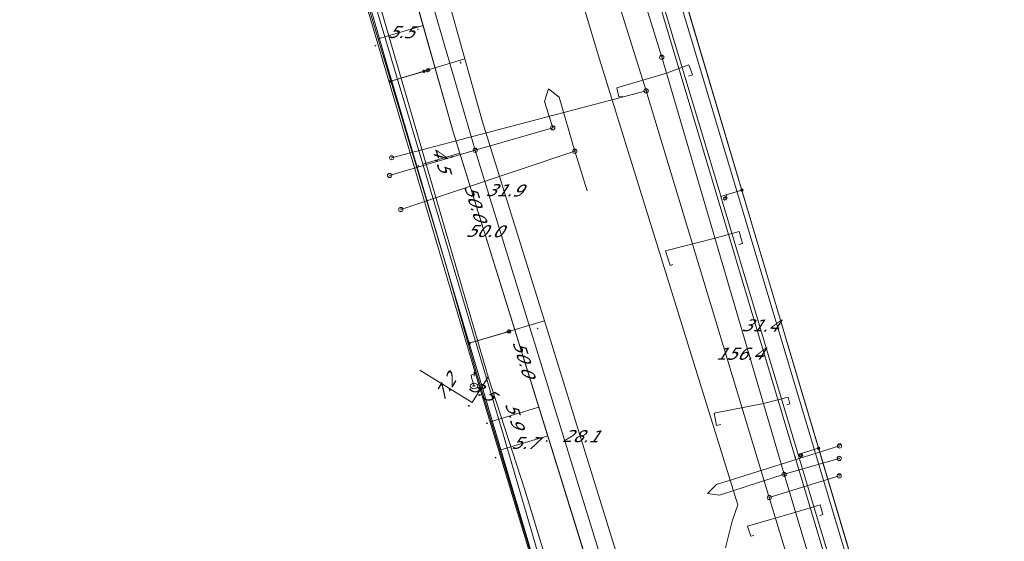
# Model space of a CAD drawing. Header units: metres. Extents: x 124576 to 133557, y 395865 to 402386.
# Tile 200 of 256: x 127210 to 127324, y 401749 to 401810. Entities that reach past the tile are written whole.
import ezdxf
from ezdxf.enums import TextEntityAlignment as Align

# ---------------------------------------------------------------- set-up
doc = ezdxf.new("R2010")
doc.units = ezdxf.units.M
doc.header["$MEASUREMENT"] = 0
for name, color, linetype, lineweight, true_color in [('LG_Datatransport_KPN_BV', 3, 'Continuous', 13, 0x00ff00), ('LG_Gas_Hoge_Druk_Enexis_Netbeheer_BV', 7, 'Continuous', 13, 0xff9b00), ('LG_Gas_Lage_Druk_Enexis_Netbeheer_BV', 7, 'Continuous', 13, 0xffdc7d), ('LG_Laag_Spanning_Enexis_Netbeheer_BV', 7, 'Continuous', 13, 0x960000), ('LG_Midden_Spanning_Enexis_Netbeheer_BV', 7, 'Continuous', 13, 0xd20000), ('LG_Riool_Vrij_Verval_Gemeente_Tilburg_Ruimtelijke_Uitvoering', 7, 'Continuous', 13, 0xca00a0), ('LG_unet-4_Brabant_Water', 5, 'Continuous', 13, 0x0000ff)]:
    doc.layers.add(name, color=color, linetype=linetype, lineweight=lineweight, true_color=true_color)
for name, color, linetype, lineweight in [('LG_Laag_Spanning_P_Enexis_Netbeheer_BV', 7, 'Continuous', 0), ('LG_n00003_Spitters_Electrotechniek_BV', 7, 'Continuous', 13), ('LG_Riool_Vrij_Verval_P_Gemeente_Tilburg_Ruimtelijke_Uitvoering', 7, 'Continuous', 0), ('LG_unet-4_P_Brabant_Water', 7, 'Continuous', 0), ('MV_Gas_Hoge_Druk', 7, 'Continuous', 0), ('MV_Gas_Hoge_Druk_pijl', 7, 'Continuous', 0), ('MV_Gas_Lage_Druk', 7, 'Continuous', 0), ('MV_Gas_Lage_Druk_pijl', 7, 'Continuous', 0), ('MV_Laag_Spanning', 7, 'Continuous', 0), ('MV_Laag_Spanning_lijn', 7, 'Continuous', 0), ('MV_Laag_Spanning_pijl', 7, 'Continuous', 0), ('MV_Midden_Spanning', 7, 'Continuous', 0), ('MV_Midden_Spanning_pijl', 7, 'Continuous', 0)]:
    doc.layers.add(name, color=color, linetype=linetype, lineweight=lineweight)
doc.styles.add('Klic_Annotatie', font='verdanai.ttf', dxfattribs={"oblique": 20, "height": 1.4})
doc.styles.add('Style-Arial', font='arial.ttf')

# ---------------------------------------------------------------- blocks, each defined once
blk = doc.blocks.new('Mof')
at = {"layer": 'LG_Laag_Spanning_P_Enexis_Netbeheer_BV'}
h = blk.add_hatch(color=256, dxfattribs=at)
edge = h.paths.add_edge_path()
edge.add_arc((0, 0), 2, 0, 360)
blk = doc.blocks.new('Streetlight')
at = {"layer": 'LG_Laag_Spanning_P_Enexis_Netbeheer_BV'}
for p, q in [((-1.8, 1.8), (-1.1, 1.1)), ((0, 2.5), (0, 1.5)), ((1.8, 1.8), (1.1, 1.1)), ((-1.1, -1.1), (-1.8, -1.8)), ((0, -1.5), (0, -2.5)), ((1.1, -1.1), (1.8, -1.8))]:
    blk.add_line(p, q, dxfattribs=at)
at = {"layer": 'LG_Laag_Spanning_P_Enexis_Netbeheer_BV', "flags": 128}
for points in [[(-2.5, 0), (-1.5, 0)], [(1.5, 0), (2.5, 0)]]:
    blk.add_lwpolyline(points, dxfattribs=at)
at = {"layer": 'LG_Laag_Spanning_P_Enexis_Netbeheer_BV'}
blk.add_circle((0, 0), 1.5, dxfattribs=at)
blk = doc.blocks.new('m_pijl')
at = {"layer": 'MV_Laag_Spanning_pijl'}
blk.add_hatch(color=7, dxfattribs=at).paths.add_polyline_path([(-1, -0.3), (-1, 0), (-1, 0.3), (0, 0)])
at = {"layer": 'MV_Laag_Spanning_pijl', "flags": 128}
blk.add_lwpolyline([(-1, 0), (-1, 0.3), (0, 0), (-1, -0.3), (-1, 0)], close=True, dxfattribs=at)
blk = doc.blocks.new('m_pijl_1')
at = {"layer": 'MV_Midden_Spanning_pijl'}
blk.add_hatch(color=7, dxfattribs=at).paths.add_polyline_path([(-1, -0.3), (-1, 0), (-1, 0.3), (0, 0)])
at = {"layer": 'MV_Midden_Spanning_pijl', "flags": 128}
blk.add_lwpolyline([(-1, 0), (-1, 0.3), (0, 0), (-1, -0.3), (-1, 0)], close=True, dxfattribs=at)
blk = doc.blocks.new('m_pijl_2')
at = {"layer": 'MV_Gas_Lage_Druk_pijl'}
blk.add_hatch(color=7, dxfattribs=at).paths.add_polyline_path([(-1, -0.3), (-1, 0), (-1, 0.3), (0, 0)])
at = {"layer": 'MV_Gas_Lage_Druk_pijl', "flags": 128}
blk.add_lwpolyline([(-1, 0), (-1, 0.3), (0, 0), (-1, -0.3), (-1, 0)], close=True, dxfattribs=at)
blk = doc.blocks.new('m_pijl_3')
at = {"layer": 'MV_Gas_Hoge_Druk_pijl'}
blk.add_hatch(color=7, dxfattribs=at).paths.add_polyline_path([(-1, -0.3), (-1, 0), (-1, 0.3), (0, 0)])
at = {"layer": 'MV_Gas_Hoge_Druk_pijl', "flags": 128}
blk.add_lwpolyline([(-1, 0), (-1, 0.3), (0, 0), (-1, -0.3), (-1, 0)], close=True, dxfattribs=at)
blk = doc.blocks.new('FireHydrant')
at = {"layer": 'LG_unet-4_P_Brabant_Water'}
blk.add_ellipse((0, 0), major_axis=(4.45, 0), ratio=0.727642, dxfattribs=at)
at = {"layer": 'LG_unet-4_P_Brabant_Water', "style": 'Style-Arial'}
blk.add_text('BK', height=2.5, dxfattribs=at).set_placement((0, 0), align=Align.MIDDLE_CENTER)
blk = doc.blocks.new('Afsluiter_2')
at = {"layer": 'LG_unet-4_P_Brabant_Water'}
blk.add_line((0, -2.5), (0, 2.5), dxfattribs=at)
blk.add_solid([(-0.25, 2.5), (0.25, 2.5), (-0.25, -2.5), (0.25, -2.5)], dxfattribs=at)
blk = doc.blocks.new('Onbekend_2')
at = {"layer": 'LG_Riool_Vrij_Verval_P_Gemeente_Tilburg_Ruimtelijke_Uitvoering'}
blk.add_hatch(color=256, dxfattribs=at).paths.add_polyline_path([(-0.3, -1.1, -0.262633), (0.2, 0.2), (0.6, 0.5, 0.379827), (0.7, 1.3), (0.7, 1.3, 0.228508), (0, 1.5), (0, 1.5, 0.459053), (-0.8, 0.8), (-1.3, 0.9, -0.414214), (-0.1, 2, -0.243799), (1.1, 1.5, -0.379827), (0.9, 0.1), (0.5, -0.2, 0.262633), (0.2, -1.1), (-0.2, -1.1)])
blk.add_circle((0, 0), 2.5, dxfattribs=at)
at = {"layer": 'LG_Riool_Vrij_Verval_P_Gemeente_Tilburg_Ruimtelijke_Uitvoering', "extrusion": (0, 0, -1)}
blk.add_solid([(0.3, -2.1), (-0.2, -2.1), (0.3, -1.5), (-0.2, -1.5)], dxfattribs=at)

msp = doc.modelspace()

# ---------------------------------------------------------------- linework, layer by layer
at = {"layer": 'LG_Datatransport_KPN_BV', "flags": 128}
msp.add_lwpolyline([(127288.45, 401843.62), (127285.94, 401841.45), (127285.08, 401840.51), (127284.31, 401839.5), (127283.62, 401838.43), (127283.03, 401837.31), (127282.54, 401836.14), (127282.14, 401834.93), (127281.85, 401833.69), (127281.67, 401832.43), (127281.59, 401831.16), (127281.62, 401829.89), (127282.5, 401825.78), (127323.22, 401689.79)], dxfattribs=at)
at = {"layer": 'LG_Gas_Hoge_Druk_Enexis_Netbeheer_BV', "flags": 128}
msp.add_lwpolyline([(127291.79, 401674.49), (127279.68, 401714.93), (127270.66, 401745.65), (127265.93, 401761.74), (127263.78, 401769.06), (127256.58, 401793.2), (127244.96, 401832.17), (127242.26, 401841.22)], dxfattribs=at)
at = {"layer": 'LG_Gas_Lage_Druk_Enexis_Netbeheer_BV'}
msp.add_line((127264.2, 401768.45), (127261.26, 401778.53), dxfattribs=at)
at = {"layer": 'LG_Gas_Lage_Druk_Enexis_Netbeheer_BV', "flags": 128}
msp.add_lwpolyline([(127290.98, 401680.34), (127289.51, 401685.25), (127280.02, 401716.87), (127273.97, 401737.13), (127268.46, 401755.27), (127264.2, 401768.42), (127264.2, 401768.45), (127261.26, 401778.53), (127251.16, 401813.24), (127245.07, 401833.95), (127243.96, 401840.54), (127243.65, 401842.48), (127242.05, 401852.35), (127241.95, 401852.98)], dxfattribs=at)
at = {"layer": 'LG_Laag_Spanning_Enexis_Netbeheer_BV'}
for p, q in [((127252.87, 401802.88), (127256.71, 401804.03)), ((127256.71, 401804.03), (127257.18, 401804.17)), ((127261.98, 401772.34), (127266.63, 401773.72))]:
    msp.add_line(p, q, dxfattribs=at)
at = {"layer": 'LG_Laag_Spanning_Enexis_Netbeheer_BV', "flags": 128}
for points in [[(127332.18, 401844.16), (127300.38, 401844), (127298.88, 401843.99), (127296.88, 401843.89), (127293.92, 401843.59), (127291.97, 401843.17), (127288.88, 401842.15), (127287.23, 401841.12), (127284.52, 401838.31), (127283.57, 401836.62), (127282.3, 401832), (127282.15, 401830.96), (127282.22, 401830.05), (127282.56, 401828.25), (127283.03, 401826.3), (127293.76, 401790.19), (127302.69, 401760.1), (127308.11, 401741.83), (127308.68, 401739.91), (127312.18, 401728.35), (127312.24, 401728.15), (127321.29, 401698.11), (127324.27, 401688.24), (127324.84, 401686.33)], [(127332.18, 401844.16), (127300.38, 401844), (127298.88, 401843.99), (127296.88, 401843.89), (127293.92, 401843.59), (127291.97, 401843.17), (127288.88, 401842.15), (127287.23, 401841.12), (127284.52, 401838.31), (127283.57, 401836.62), (127282.3, 401832), (127282.15, 401830.96), (127282.22, 401830.05), (127282.56, 401828.25), (127283.03, 401826.3), (127293.76, 401790.19), (127302.69, 401760.1), (127308.11, 401741.83), (127308.68, 401739.91), (127312.18, 401728.35), (127312.24, 401728.15), (127321.29, 401698.11), (127324.27, 401688.24), (127324.84, 401686.33)], [(127269.99, 401745.41), (127268.62, 401750), (127261.98, 401772.34), (127260.64, 401776.85), (127259.09, 401782.04), (127269.99, 401745.41), (127268.62, 401750), (127261.98, 401772.34), (127260.64, 401776.85), (127259.09, 401782.04), (127253.37, 401801.21), (127252.87, 401802.88), (127246.38, 401824.53), (127246.05, 401825.62), (127244.85, 401829.62), (127252.87, 401802.88), (127246.38, 401824.53), (127246.05, 401825.62), (127244.85, 401829.62), (127242.09, 401839.2)], [(127289.69, 401678.86), (127286.98, 401688.03), (127282.53, 401703.09), (127278.69, 401716.08), (127276.85, 401722.26), (127269.99, 401745.41), (127268.62, 401750), (127261.98, 401772.34), (127260.64, 401776.85), (127259.09, 401782.04), (127253.37, 401801.21), (127252.87, 401802.88), (127246.38, 401824.53), (127246.05, 401825.62), (127244.85, 401829.62), (127242.09, 401839.2)], [(127246.38, 401824.53), (127252.87, 401802.88), (127253.37, 401801.21), (127259.09, 401782.04), (127260.64, 401776.85), (127261.98, 401772.34), (127268.62, 401750), (127269.99, 401745.41)], [(127293.76, 401790.19), (127292.05, 401789.68), (127291.81, 401789.23)], [(127302.69, 401760.1), (127300.79, 401759.54), (127300.65, 401759.28)]]:
    msp.add_lwpolyline(points, dxfattribs=at)
at = {"layer": 'LG_Midden_Spanning_Enexis_Netbeheer_BV', "flags": 128}
for points in [[(127268.88, 401748.39), (127263.22, 401767.12), (127262.65, 401769.04), (127246.92, 401822.23), (127241.19, 401841.6), (127240.91, 401842.56), (127240.66, 401843.53), (127238.7, 401851.21), (127238.41, 401852.35), (127238.28, 401852.89), (127237.06, 401853.68), (127232.44, 401852.56), (127230.49, 401852.11), (127226.88, 401851.34), (127221.04, 401850.08), (127219.1, 401849.59), (127210.23, 401847.03), (127205.22, 401845.59), (127203.32, 401844.97), (127192.74, 401841.13), (127189.35, 401839.91), (127187.49, 401839.19), (127179.64, 401835.97), (127178.74, 401835.58)], [(127324.85, 401686.28), (127324.84, 401686.34), (127324.26, 401688.26), (127312.46, 401727.38), (127311.88, 401729.3), (127308.28, 401741.38), (127283.01, 401826.3), (127282.56, 401828.24), (127282.27, 401830.03), (127282.36, 401831.98), (127283.52, 401836.61), (127284.47, 401838.29), (127287.28, 401841.14), (127288.93, 401842.16), (127291.95, 401843.15), (127293.89, 401843.57), (127296.89, 401843.89), (127298.88, 401844), (127337.62, 401844.16), (127338.62, 401844.17)], [(127338.62, 401844.17), (127337.62, 401844.16), (127298.88, 401844), (127296.89, 401843.89), (127293.89, 401843.57), (127291.95, 401843.15), (127288.93, 401842.16), (127287.28, 401841.14), (127284.47, 401838.29), (127283.52, 401836.61), (127282.36, 401831.98), (127282.27, 401830.03), (127282.56, 401828.24), (127283.01, 401826.3), (127308.28, 401741.38), (127311.88, 401729.3), (127312.46, 401727.38), (127324.26, 401688.26), (127324.84, 401686.34), (127324.85, 401686.28)], [(127268.88, 401748.39), (127263.22, 401767.12), (127262.65, 401769.04), (127246.92, 401822.23)], [(127268.88, 401748.39), (127263.22, 401767.12), (127262.65, 401769.04), (127246.92, 401822.23)]]:
    msp.add_lwpolyline(points, dxfattribs=at)
at = {"layer": 'LG_n00003_Spitters_Electrotechniek_BV'}
for p, q in [((127277.18, 401805.46), (127272.4, 401821.25)), ((127277.18, 401805.46), (127272.4, 401821.25)), ((127277.18, 401805.46), (127272.4, 401821.25)), ((127293.27, 401753.53), (127277.18, 401805.46)), ((127293.27, 401753.53), (127277.18, 401805.46)), ((127293.27, 401753.53), (127277.18, 401805.46)), ((127292.63, 401751.62), (127293.27, 401753.53)), ((127292.63, 401751.62), (127293.27, 401753.53)), ((127292.63, 401751.62), (127293.27, 401753.53)), ((127291.85, 401748.52), (127292.63, 401751.62)), ((127291.85, 401748.52), (127292.63, 401751.62)), ((127291.85, 401748.52), (127292.63, 401751.62))]:
    msp.add_line(p, q, dxfattribs=at)
at = {"layer": 'LG_Riool_Vrij_Verval_Gemeente_Tilburg_Ruimtelijke_Uitvoering'}
for p, q in [((127284.42, 401805.67), (127271.19, 401848.45)), ((127262.68, 401794.83), (127247.44, 401847.33)), ((127298.67, 401757.07), (127284.42, 401805.67)), ((127282.6, 401801.76), (127252.95, 401793.97)), ((127282.6, 401801.76), (127296.95, 401754.37)), ((127262.68, 401794.83), (127271.72, 401797.45)), ((127262.68, 401794.83), (127252.71, 401791.9)), ((127254.02, 401787.93), (127274.29, 401794.72)), ((127283.65, 401726.86), (127262.68, 401794.83)), ((127274.29, 401794.72), (127275.71, 401790.12)), ((127298.67, 401757.07), (127305.1, 401758.92)), ((127296.95, 401754.37), (127305.09, 401756.89)), ((127316.63, 401697.77), (127298.67, 401757.07)), ((127296.95, 401754.37), (127302.54, 401736.02))]:
    msp.add_line(p, q, dxfattribs=at)
at = {"layer": 'LG_Riool_Vrij_Verval_Gemeente_Tilburg_Ruimtelijke_Uitvoering', "flags": 128}
for points in [[(127282.6, 401801.76), (127268.37, 401847.09), (127268.05, 401848.73), (127267.54, 401851.47)], [(127279.84, 401801.12), (127279.42, 401801.05), (127279.18, 401802.11), (127284.97, 401803.82), (127287.57, 401804.8), (127288.01, 401803.61), (127287.53, 401803.47)], [(127271.72, 401797.45), (127270.76, 401800.5), (127271.24, 401802)], [(127271.24, 401802), (127272.47, 401801.02), (127274.29, 401794.72)], [(127285.71, 401781.52), (127285.39, 401781.42), (127284.84, 401783.11), (127290.63, 401784.59), (127293.42, 401785.36), (127293.82, 401783.97), (127293.41, 401783.84)], [(127291.3, 401762.87), (127290.81, 401762.77), (127290.54, 401764.18), (127296.29, 401765.33), (127299.13, 401766.05), (127299.35, 401765.3), (127299, 401765.17)], [(127289.73, 401754.84), (127290.8, 401755.88), (127305.13, 401760.38)], [(127298.67, 401757.07), (127291.16, 401754.63), (127289.73, 401754.84)], [(127295.16, 401749.96), (127294.8, 401749.85), (127294.41, 401751.04), (127300.03, 401752.67), (127302.87, 401753.5), (127303.18, 401752.4), (127302.85, 401752.26)]]:
    msp.add_lwpolyline(points, dxfattribs=at)
at = {"layer": 'LG_unet-4_Brabant_Water'}
for p, q in [((127262.31, 401768.21), (127262.35, 401767.99)), ((127262.35, 401767.99), (127262.55, 401767.36)), ((127262.83, 401768.87), (127262.55, 401768.77))]:
    msp.add_line(p, q, dxfattribs=at)
at = {"layer": 'LG_unet-4_Brabant_Water', "flags": 128}
for points in [[(127241.65, 401841.35), (127245.56, 401828.55), (127252.46, 401804.6), (127259.27, 401781.54), (127262.83, 401768.87)], [(127262.55, 401768.77), (127262.22, 401768.64), (127262.31, 401768.21)], [(127262.83, 401768.87), (127279.2, 401714.79), (127288.37, 401683.7)]]:
    msp.add_lwpolyline(points, dxfattribs=at)
at = {"layer": 'MV_Gas_Hoge_Druk_pijl'}
for q in [(127256.58, 401793.2), (127275.73, 401746.74)]:
    msp.add_line((127260.9, 401794.48), q, dxfattribs=at)
at = {"layer": 'MV_Gas_Hoge_Druk_pijl', "flags": 128}
msp.add_lwpolyline([(127247.56, 401842.67), (127249.81, 401833.41), (127260.12, 401797), (127260.9, 401794.48)], dxfattribs=at)
at = {"layer": 'MV_Gas_Lage_Druk_pijl'}
for p, q in [((127256.23, 401769.21), (127262.34, 401765.44)), ((127262.34, 401765.44), (127264.2, 401768.45))]:
    msp.add_line(p, q, dxfattribs=at)
at = {"layer": 'MV_Laag_Spanning_lijn'}
for p, q in [((127252.87, 401802.88), (127261.49, 401805.47)), ((127292.05, 401789.68), (127291.32, 401789.46)), ((127270.74, 401774.94), (127261.98, 401772.34)), ((127300.32, 401759.38), (127300.79, 401759.54))]:
    msp.add_line(p, q, dxfattribs=at)
at = {"layer": 'MV_Laag_Spanning_pijl'}
for p, q in [((127273.62, 401847.09), (127318.47, 401697.26)), ((127255.4, 401827.23), (127261.49, 401805.47)), ((127256.61, 401809.39), (127251.39, 401807.82)), ((127291.32, 401789.46), (127300.32, 401759.38)), ((127270.74, 401774.94), (127279.07, 401748.1)), ((127271.13, 401761.54), (127265.67, 401759.92))]:
    msp.add_line(p, q, dxfattribs=at)
at = {"layer": 'MV_Laag_Spanning_pijl', "flags": 128}
for points in [[(127274.05, 401847.1), (127281.76, 401821.37), (127284.83, 401811.05), (127289.67, 401794.93), (127291.02, 401790.43), (127291.23, 401789.75), (127291.32, 401789.46)], [(127256.61, 401809.39), (127249.81, 401833.41), (127248.05, 401840.65)], [(127271.13, 401761.54), (127260.12, 401797), (127256.61, 401809.39)], [(127261.49, 401805.47), (127263.53, 401798.16), (127270.74, 401774.94)], [(127285.7, 401713.72), (127278.12, 401739.06), (127271.13, 401761.54)], [(127300.32, 401759.38), (127301.59, 401755.12), (127304.22, 401746.32), (127309.85, 401727.46)]]:
    msp.add_lwpolyline(points, dxfattribs=at)
at = {"layer": 'MV_Midden_Spanning_pijl'}
msp.add_line((127270.09, 401764.89), (127264.42, 401763.17), dxfattribs=at)
at = {"layer": 'MV_Midden_Spanning_pijl', "flags": 128}
for points in [[(127270.09, 401764.89), (127260.12, 401797), (127255.65, 401812.76)], [(127270.09, 401764.89), (127276.24, 401745.1), (127279.55, 401734.29), (127284.7, 401717.07)]]:
    msp.add_lwpolyline(points, dxfattribs=at)

# ---------------------------------------------------------------- block references
at = {"layer": 'LG_Laag_Spanning_P_Enexis_Netbeheer_BV', "xscale": 0.1, "yscale": 0.1, "zscale": 0.1}
for p in [(127256.71, 401804.03), (127252.87, 401802.88), (127293.76, 401790.19), (127261.98, 401772.34), (127302.69, 401760.1)]:
    msp.add_blockref('Mof', p, dxfattribs=at)
at = {"layer": 'LG_Laag_Spanning_P_Enexis_Netbeheer_BV'}
for p, xscale, yscale, zscale, rotation in [((127257.18, 401804.17), 0.09999999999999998, 0.09999999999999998, 0.09999999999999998, 350.0000000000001), ((127291.81, 401789.23), 0.1, 0.1, 0.1, 73), ((127266.63, 401773.72), 0.09999999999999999, 0.09999999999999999, 0.09999999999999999, 354.0000000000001), ((127300.65, 401759.28), 0.1, 0.1, 0.1, 73)]:
    msp.add_blockref('Streetlight', p, dxfattribs=dict(at, xscale=xscale, yscale=yscale, zscale=zscale, rotation=rotation))
at = {"layer": 'LG_Riool_Vrij_Verval_P_Gemeente_Tilburg_Ruimtelijke_Uitvoering', "xscale": 0.1, "yscale": 0.1, "zscale": 0.1}
for p in [(127284.42, 401805.67), (127282.6, 401801.76), (127271.72, 401797.45), (127262.68, 401794.83), (127274.29, 401794.72), (127252.95, 401793.97), (127252.71, 401791.9), (127254.02, 401787.93), (127305.13, 401760.38), (127305.1, 401758.92), (127298.67, 401757.07), (127305.09, 401756.89), (127296.95, 401754.37)]:
    msp.add_blockref('Onbekend_2', p, dxfattribs=at)
at = {"layer": 'LG_unet-4_P_Brabant_Water', "xscale": 0.1, "yscale": 0.1, "zscale": 0.1}
for name, p in [('Afsluiter_2', (127262.55, 401768.77)), ('FireHydrant', (127262.55, 401767.36))]:
    msp.add_blockref(name, p, dxfattribs=at)
at = {"layer": 'MV_Gas_Hoge_Druk_pijl'}
for p, xscale, yscale, zscale, rotation in [((127260, 401794), 0.09999999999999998, 0.09999999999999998, 0.09999999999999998, 288), ((127256, 401793), 0.09999999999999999, 0.09999999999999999, 0.09999999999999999, 197)]:
    msp.add_blockref('m_pijl_3', p, dxfattribs=dict(at, xscale=xscale, yscale=yscale, zscale=zscale, rotation=rotation))
at = {"layer": 'MV_Gas_Lage_Druk_pijl'}
for p, xscale, yscale, zscale, rotation in [((127264, 401768), 0.09999999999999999, 0.09999999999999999, 0.09999999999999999, 58), ((127262, 401765), 0.1, 0.1, 0.1, 329)]:
    msp.add_blockref('m_pijl_2', p, dxfattribs=dict(at, xscale=xscale, yscale=yscale, zscale=zscale, rotation=rotation))
at = {"layer": 'MV_Laag_Spanning_pijl'}
for p, xscale, yscale, zscale, rotation in [((127256, 401809), 0.1, 0.1, 0.1, 105), ((127251, 401807), 0.09999999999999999, 0.09999999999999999, 0.09999999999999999, 197), ((127261, 401805), 0.1, 0.1, 0.1, 286), ((127291, 401789), 0.1, 0.1, 0.1, 287), ((127270, 401774), 0.09999999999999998, 0.09999999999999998, 0.09999999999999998, 288), ((127271, 401761), 0.1, 0.1, 0.1, 107), ((127265, 401759), 0.09999999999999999, 0.09999999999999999, 0.09999999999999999, 197), ((127300, 401759), 0.1, 0.1, 0.1, 287)]:
    msp.add_blockref('m_pijl', p, dxfattribs=dict(at, xscale=xscale, yscale=yscale, zscale=zscale, rotation=rotation))
at = {"layer": 'MV_Midden_Spanning_pijl', "xscale": 0.09999999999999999, "yscale": 0.09999999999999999, "zscale": 0.09999999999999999, "rotation": 197}
msp.add_blockref('m_pijl_1', (127264, 401763), dxfattribs=at)

# ---------------------------------------------------------------- texts
at = {"layer": 'MV_Gas_Hoge_Druk', "style": 'Klic_Annotatie', "oblique": 20}
for s, p in [('4.5', (127258.74, 401793.84)), ('50.0', (127268.32, 401770.61))]:
    msp.add_text(s, height=1.4, rotation=287, dxfattribs=at).set_placement(p, align=Align.MIDDLE_CENTER)
at = {"layer": 'MV_Gas_Lage_Druk', "style": 'Klic_Annotatie', "oblique": 20}
for s, rotation, p in [('7.2', 58, (127259.18, 401767.15)), ('3.5', 328, (127263.44, 401766.84))]:
    msp.add_text(s, height=1.4, rotation=rotation, dxfattribs=at).set_placement(p, align=Align.MIDDLE_CENTER)
at = {"layer": 'MV_Laag_Spanning', "style": 'Klic_Annotatie', "oblique": 20}
for s, p in [('5.5', (127254, 401808.6)), ('31.9', (127266.01, 401790.17)), ('50.0', (127263.71, 401785.42)), ('31.4', (127295.82, 401774.42)), ('28.1', (127274.91, 401761.52)), ('5.7', (127268.4, 401760.73))]:
    msp.add_text(s, height=1.4, rotation=359, dxfattribs=at).set_placement(p, align=Align.MIDDLE_CENTER)
msp.add_text('156.4', height=1.4, dxfattribs=at).set_placement((127293.44, 401771.13), align=Align.MIDDLE_CENTER)
at = {"layer": 'MV_Midden_Spanning', "style": 'Klic_Annotatie', "oblique": 20}
for s, p in [('50.0', (127262.68, 401788.76)), ('5.9', (127267.26, 401764.03))]:
    msp.add_text(s, height=1.4, rotation=287, dxfattribs=at).set_placement(p, align=Align.MIDDLE_CENTER)

doc.saveas('drawing.dxf')
